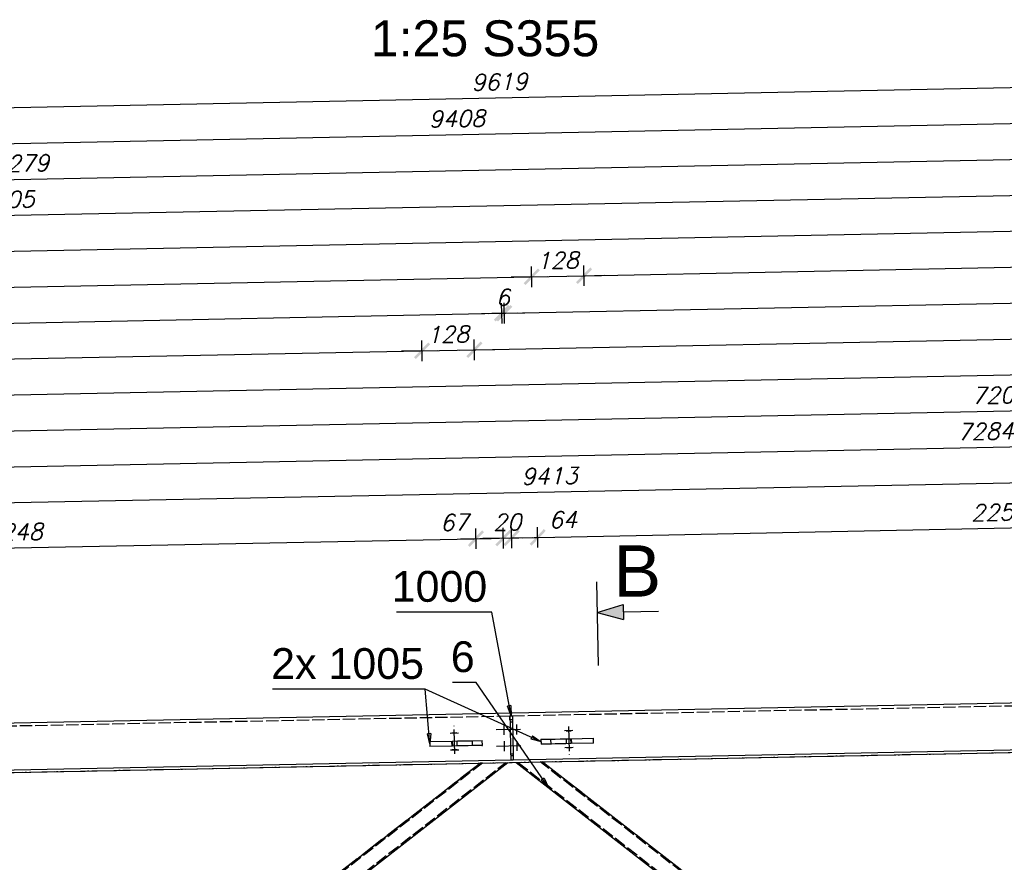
# Model space of a CAD drawing. Header units: millimetres. Extents: x 1814 to 94182, y 11562 to 49454.
# Tile 205 of 256: x 14227 to 14467, y 28844 to 29049. Entities that reach past the tile are written whole.
import ezdxf

# ---------------------------------------------------------------- set-up
doc = ezdxf.new("R2010")
doc.units = ezdxf.units.MM
doc.linetypes.add('ACAD_ISO02W100', pattern=[15, 12, -3])
doc.linetypes.add('ACAD_ISO04W100', pattern=[30, 24, -3, 0, -3])
doc.layers.add('wymiar', color=135, linetype='Continuous', lineweight=9)
doc.styles.add('ARIAL', font='arial.ttf')
doc.styles.add('CutSymbolUp', font='arial.ttf', dxfattribs={"height": 5})
doc.styles.add('WYMIARY', font='simplex.shx', dxfattribs={"oblique": 15})
doc.dimstyles.new('1-25', dxfattribs={"dimscale": 25, "dimtxt": 0.16, "dimasz": 0.2, "dimexe": 0.1, "dimexo": 0.1, "dimgap": 0.075, "dimtad": 1, "dimdec": 0, "dimlfac": 10, "dimrnd": 0.01, "dimzin": 9, "dimtxsty": 'WYMIARY', "dimblk": 'ARCHTICK', "dimcen": 0.2, "dimdle": 0.15, "dimadec": 1, "dimazin": 1, "dimtfac": 1, "dimtdec": 0, "dimtix": 1, "dimtmove": 2, "dimatfit": 3, "dimldrblk": 'ARCHTICK', "dimfxl": 0, "dimarcsym": 0})

# ---------------------------------------------------------------- blocks, each defined once
blk = doc.blocks.new('sectionup')
blk.add_hatch(color=256).paths.add_polyline_path([(-2.545, 0.728), (-2.545, -0.728), (0, 0)])
at = {"color": 7, "linetype": 'Continuous'}
for p, q in [((0, 3), (0, -5.151)), ((-6, 0), (-2.545, 0))]:
    blk.add_line(p, q, dxfattribs=at)
for p, q in [((0, 0), (-2.545, 0.728)), ((-2.545, 0.728), (-2.545, -0.728)), ((0, 0), (-2.545, -0.728))]:
    blk.add_line(p, q)
blk = doc.blocks.new('_ARCHTICK')
at = {"color": 0, "linetype": 'ByBlock', "lineweight": -2}
blk.add_solid([(0.398, 0.309), (0.309, 0.398), (-0.309, -0.398), (-0.398, -0.309)], dxfattribs=at)
blk = doc.blocks.new('*D623')
at = {"layer": 'Defpoints', "color": 0}
for p in [(14324.83, 28968.47), (14326.76, 28872.07), (13865.91, 28870.55)]:
    blk.add_point(p, dxfattribs=at)
at = {"layer": 'wymiar', "color": 0, "lineweight": -2}
for p, q in [((14324.88, 28965.97), (14324.78, 28970.97)), ((13860.39, 28959.18), (14328.58, 28968.55)), ((13864.19, 28956.76), (13864.09, 28961.76))]:
    blk.add_line(p, q, dxfattribs=at)
at = {"layer": 'wymiar', "color": 0, "lineweight": -2, "xscale": 5, "yscale": 5, "zscale": 5}
for p, rotation in [((14324.83, 28968.47), 1.146122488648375), ((13864.14, 28959.26), 181.1461224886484)]:
    blk.add_blockref('_ARCHTICK', p, dxfattribs=dict(at, rotation=rotation))
at = {"layer": 'wymiar', "color": 0, "insert": (14094.41, 28967.74), "char_height": 4, "attachment_point": 5, "rotation": 1.1461, "style": 'WYMIARY'}
blk.add_mtext('4608', dxfattribs=at)
blk = doc.blocks.new('*D624')
at = {"layer": 'Defpoints', "color": 0}
for p in [(14344.28, 28977.62), (14346.35, 28874.16), (13865.91, 28870.55)]:
    blk.add_point(p, dxfattribs=at)
at = {"layer": 'wymiar', "color": 0, "lineweight": -2}
for p, q in [((14344.33, 28975.12), (14344.23, 28980.11)), ((13860.21, 28967.93), (14348.03, 28977.69)), ((13864.01, 28965.51), (13863.91, 28970.51))]:
    blk.add_line(p, q, dxfattribs=at)
at = {"layer": 'wymiar', "color": 0, "lineweight": -2, "xscale": 5, "yscale": 5, "zscale": 5}
for p, rotation in [((14344.28, 28977.62), 1.146122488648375), ((13863.96, 28968.01), 181.1461224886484)]:
    blk.add_blockref('_ARCHTICK', p, dxfattribs=dict(at, rotation=rotation))
at = {"layer": 'wymiar', "color": 0, "insert": (14104.05, 28976.68), "char_height": 4, "attachment_point": 5, "rotation": 1.1461, "style": 'WYMIARY'}
blk.add_mtext('4804', dxfattribs=at)
blk = doc.blocks.new('*D625')
at = {"layer": 'Defpoints', "color": 0}
for p in [(14351.56, 28986.51), (14353.84, 28872.61), (13865.91, 28870.55)]:
    blk.add_point(p, dxfattribs=at)
at = {"layer": 'wymiar', "color": 0, "lineweight": -2}
for p, q in [((14351.61, 28984.01), (14351.51, 28989.01)), ((13860.04, 28976.68), (14355.31, 28986.59)), ((13863.84, 28974.25), (13863.74, 28979.25))]:
    blk.add_line(p, q, dxfattribs=at)
at = {"layer": 'wymiar', "color": 0, "lineweight": -2, "xscale": 5, "yscale": 5, "zscale": 5}
for p, rotation in [((14351.56, 28986.51), 1.146122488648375), ((13863.79, 28976.75), 181.1461224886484)]:
    blk.add_blockref('_ARCHTICK', p, dxfattribs=dict(at, rotation=rotation))
at = {"layer": 'wymiar', "color": 0, "insert": (14107.6, 28985.51), "char_height": 4, "attachment_point": 5, "rotation": 1.1461, "style": 'WYMIARY'}
blk.add_mtext('4879', dxfattribs=at)
blk = doc.blocks.new('*D626')
at = {"layer": 'Defpoints', "color": 0}
for p in [(14564.31, 28999.52), (14566.76, 28876.87), (13865.91, 28870.55)]:
    blk.add_point(p, dxfattribs=at)
at = {"layer": 'wymiar', "color": 0, "lineweight": -2}
for p, q in [((14564.36, 28997.02), (14564.26, 29002.02)), ((13859.86, 28985.43), (14568.06, 28999.6)), ((13863.66, 28983), (13863.56, 28988))]:
    blk.add_line(p, q, dxfattribs=at)
at = {"layer": 'wymiar', "color": 0, "lineweight": -2, "xscale": 5, "yscale": 5, "zscale": 5}
for p, rotation in [((14564.31, 28999.52), 1.146122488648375), ((13863.61, 28985.5), 181.1461224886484)]:
    blk.add_blockref('_ARCHTICK', p, dxfattribs=dict(at, rotation=rotation))
at = {"layer": 'wymiar', "color": 0, "insert": (14213.88, 28996.39), "char_height": 4, "attachment_point": 5, "rotation": 1.1461, "style": 'WYMIARY'}
blk.add_mtext('7008', dxfattribs=at)
blk = doc.blocks.new('*D627')
at = {"layer": 'Defpoints', "color": 0}
for p in [(14583.76, 29008.66), (14586.35, 28878.97), (13865.91, 28870.55)]:
    blk.add_point(p, dxfattribs=at)
at = {"layer": 'wymiar', "color": 0, "lineweight": -2}
for p, q in [((14583.81, 29006.16), (14583.71, 29011.16)), ((13859.69, 28994.18), (14587.51, 29008.74)), ((13863.49, 28991.75), (13863.39, 28996.75))]:
    blk.add_line(p, q, dxfattribs=at)
at = {"layer": 'wymiar', "color": 0, "lineweight": -2, "xscale": 5, "yscale": 5, "zscale": 5}
for p, rotation in [((14583.76, 29008.66), 1.146122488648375), ((13863.44, 28994.25), 181.1461224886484)]:
    blk.add_blockref('_ARCHTICK', p, dxfattribs=dict(at, rotation=rotation))
at = {"layer": 'wymiar', "color": 0, "insert": (14223.52, 29005.33), "char_height": 4, "attachment_point": 5, "rotation": 1.1461, "style": 'WYMIARY'}
blk.add_mtext('7205', dxfattribs=at)
blk = doc.blocks.new('*D628')
at = {"layer": 'Defpoints', "color": 0}
for p in [(14591.04, 29017.56), (14593.84, 28877.42), (13865.91, 28870.55)]:
    blk.add_point(p, dxfattribs=at)
at = {"layer": 'wymiar', "color": 0, "lineweight": -2}
for p, q in [((14591.09, 29015.06), (14590.99, 29020.06)), ((13859.51, 29002.92), (14594.79, 29017.63)), ((13863.31, 29000.5), (13863.21, 29005.5))]:
    blk.add_line(p, q, dxfattribs=at)
at = {"layer": 'wymiar', "color": 0, "lineweight": -2, "xscale": 5, "yscale": 5, "zscale": 5}
for p, rotation in [((14591.04, 29017.56), 1.146122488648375), ((13863.26, 29003), 181.1461224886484)]:
    blk.add_blockref('_ARCHTICK', p, dxfattribs=dict(at, rotation=rotation))
at = {"layer": 'wymiar', "color": 0, "insert": (14227.07, 29014.15), "char_height": 4, "attachment_point": 5, "rotation": 1.1461, "style": 'WYMIARY'}
blk.add_mtext('7279', dxfattribs=at)
blk = doc.blocks.new('*D629')
at = {"layer": 'Defpoints', "color": 0}
for p in [(14803.74, 29030.57), (14806.72, 28881.67), (13865.91, 28870.55)]:
    blk.add_point(p, dxfattribs=at)
at = {"layer": 'wymiar', "color": 0, "lineweight": -2}
for p, q in [((14803.79, 29028.07), (14803.69, 29033.07)), ((13859.34, 29011.67), (14807.49, 29030.64)), ((13863.14, 29009.25), (13863.04, 29014.25))]:
    blk.add_line(p, q, dxfattribs=at)
at = {"layer": 'wymiar', "color": 0, "lineweight": -2, "xscale": 5, "yscale": 5, "zscale": 5}
for p, rotation in [((14803.74, 29030.57), 1.146122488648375), ((13863.09, 29011.75), 181.1461224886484)]:
    blk.add_blockref('_ARCHTICK', p, dxfattribs=dict(at, rotation=rotation))
at = {"layer": 'wymiar', "color": 0, "insert": (14333.33, 29025.03), "char_height": 4, "attachment_point": 5, "rotation": 1.1461, "style": 'WYMIARY'}
blk.add_mtext('9408', dxfattribs=at)
blk = doc.blocks.new('*D630')
at = {"layer": 'Defpoints', "color": 0}
for p in [(14824.61, 29039.74), (14827.61, 28889.79), (13865.91, 28870.55)]:
    blk.add_point(p, dxfattribs=at)
at = {"layer": 'wymiar', "color": 0, "lineweight": -2}
for p, q in [((14824.66, 29037.24), (14824.56, 29042.23)), ((13859.16, 29020.42), (14828.36, 29039.81)), ((13862.96, 29018), (13862.86, 29022.99))]:
    blk.add_line(p, q, dxfattribs=at)
at = {"layer": 'wymiar', "color": 0, "lineweight": -2, "xscale": 5, "yscale": 5, "zscale": 5}
for p, rotation in [((14824.61, 29039.74), 1.146122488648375), ((13862.91, 29020.5), 181.1461224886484)]:
    blk.add_blockref('_ARCHTICK', p, dxfattribs=dict(at, rotation=rotation))
at = {"layer": 'wymiar', "color": 0, "insert": (14343.68, 29033.99), "char_height": 4, "attachment_point": 5, "rotation": 1.1461, "style": 'WYMIARY'}
blk.add_mtext('9619', dxfattribs=at)
blk = doc.blocks.new('*D632')
at = {"layer": 'Defpoints', "color": 0}
for p in [(14826.54, 28943.5), (14827.61, 28889.79), (13886.61, 28863.27)]:
    blk.add_point(p, dxfattribs=at)
at = {"layer": 'wymiar', "color": 0, "lineweight": -2}
for p, q in [((14826.59, 28941), (14826.49, 28946)), ((13881.63, 28924.6), (14830.29, 28943.58)), ((13885.43, 28922.18), (13885.33, 28927.17))]:
    blk.add_line(p, q, dxfattribs=at)
at = {"layer": 'wymiar', "color": 0, "lineweight": -2, "xscale": 5, "yscale": 5, "zscale": 5}
for p, rotation in [((14826.54, 28943.5), 1.146122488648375), ((13885.38, 28924.68), 181.1461224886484)]:
    blk.add_blockref('_ARCHTICK', p, dxfattribs=dict(at, rotation=rotation))
at = {"layer": 'wymiar', "color": 0, "insert": (14355.88, 28937.96), "char_height": 4, "attachment_point": 5, "rotation": 1.1461, "style": 'WYMIARY'}
blk.add_mtext('9413', dxfattribs=at)
blk = doc.blocks.new('*D634')
at = {"layer": 'Defpoints', "color": 0}
for p in [(14826.36, 28952.25), (14827.61, 28889.79), (14099.51, 28868.73)]:
    blk.add_point(p, dxfattribs=at)
at = {"layer": 'wymiar', "color": 0, "lineweight": -2}
for p, q in [((14826.41, 28949.75), (14826.31, 28954.75)), ((14094.38, 28937.61), (14830.11, 28952.33)), ((14098.18, 28935.18), (14098.08, 28940.18))]:
    blk.add_line(p, q, dxfattribs=at)
at = {"layer": 'wymiar', "color": 0, "lineweight": -2, "xscale": 5, "yscale": 5, "zscale": 5}
for p, rotation in [((14826.36, 28952.25), 1.146122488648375), ((14098.13, 28937.68), 181.1461224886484)]:
    blk.add_blockref('_ARCHTICK', p, dxfattribs=dict(at, rotation=rotation))
at = {"layer": 'wymiar', "color": 0, "insert": (14462.17, 28948.84), "char_height": 4, "attachment_point": 5, "rotation": 1.1461, "style": 'WYMIARY'}
blk.add_mtext('7284', dxfattribs=at)
blk = doc.blocks.new('*D636')
at = {"layer": 'Defpoints', "color": 0}
for p in [(14826.19, 28961), (14827.61, 28889.79), (14106.95, 28869.38)]:
    blk.add_point(p, dxfattribs=at)
at = {"layer": 'wymiar', "color": 0, "lineweight": -2}
for p, q in [((14826.24, 28958.5), (14826.14, 28963.5)), ((14101.66, 28946.51), (14829.94, 28961.08)), ((14105.46, 28944.08), (14105.36, 28949.08))]:
    blk.add_line(p, q, dxfattribs=at)
at = {"layer": 'wymiar', "color": 0, "lineweight": -2, "xscale": 5, "yscale": 5, "zscale": 5}
for p, rotation in [((14826.19, 28961), 1.146122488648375), ((14105.41, 28946.58), 181.1461224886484)]:
    blk.add_blockref('_ARCHTICK', p, dxfattribs=dict(at, rotation=rotation))
at = {"layer": 'wymiar', "color": 0, "insert": (14465.72, 28957.67), "char_height": 4, "attachment_point": 5, "rotation": 1.1461, "style": 'WYMIARY'}
blk.add_mtext('7209', dxfattribs=at)
blk = doc.blocks.new('*D638')
at = {"layer": 'Defpoints', "color": 0}
for p in [(14826.01, 28969.75), (14827.61, 28889.79), (14126.59, 28869.27)]:
    blk.add_point(p, dxfattribs=at)
at = {"layer": 'wymiar', "color": 0, "lineweight": -2}
for p, q in [((14826.06, 28967.25), (14825.96, 28972.25)), ((14121.11, 28955.65), (14829.76, 28969.82)), ((14124.91, 28953.22), (14124.81, 28958.22))]:
    blk.add_line(p, q, dxfattribs=at)
at = {"layer": 'wymiar', "color": 0, "lineweight": -2, "xscale": 5, "yscale": 5, "zscale": 5}
for p, rotation in [((14826.01, 28969.75), 1.146122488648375), ((14124.86, 28955.72), 181.1461224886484)]:
    blk.add_blockref('_ARCHTICK', p, dxfattribs=dict(at, rotation=rotation))
at = {"layer": 'wymiar', "color": 0, "insert": (14475.36, 28966.61), "char_height": 4, "attachment_point": 5, "rotation": 1.1461, "style": 'WYMIARY'}
blk.add_mtext('7013', dxfattribs=at)
blk = doc.blocks.new('*D639')
at = {"layer": 'Defpoints', "color": 0}
for p in [(14337.6, 28968.73), (14326.76, 28872.07), (14339.51, 28873.53)]:
    blk.add_point(p, dxfattribs=at)
at = {"layer": 'wymiar', "color": 0, "lineweight": -2}
for p, q in [((14324.88, 28965.97), (14324.78, 28970.97)), ((14337.65, 28966.23), (14337.55, 28971.23)), ((14324.83, 28968.47), (14319.84, 28968.37)), ((14324.83, 28968.47), (14337.6, 28968.73)), ((14337.6, 28968.73), (14342.6, 28968.83))]:
    blk.add_line(p, q, dxfattribs=at)
at = {"layer": 'wymiar', "color": 0, "lineweight": -2, "xscale": 5, "yscale": 5, "zscale": 5}
for p, rotation in [((14324.83, 28968.47), 1.146122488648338), ((14337.6, 28968.73), 181.1461224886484)]:
    blk.add_blockref('_ARCHTICK', p, dxfattribs=dict(at, rotation=rotation))
at = {"layer": 'wymiar', "color": 0, "insert": (14331.14, 28972.48), "char_height": 4, "attachment_point": 5, "rotation": 1.1461, "style": 'WYMIARY'}
blk.add_mtext('128', dxfattribs=at)
blk = doc.blocks.new('*D640')
at = {"layer": 'Defpoints', "color": 0}
for p in [(14825.84, 28978.5), (14827.61, 28889.79), (14339.51, 28873.53)]:
    blk.add_point(p, dxfattribs=at)
at = {"layer": 'wymiar', "color": 0, "lineweight": -2}
for p, q in [((14825.89, 28976), (14825.79, 28981)), ((14333.85, 28968.65), (14829.59, 28978.57)), ((14337.65, 28966.23), (14337.55, 28971.23))]:
    blk.add_line(p, q, dxfattribs=at)
at = {"layer": 'wymiar', "color": 0, "lineweight": -2, "xscale": 5, "yscale": 5, "zscale": 5}
for p, rotation in [((14825.84, 28978.5), 1.146122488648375), ((14337.6, 28968.73), 181.1461224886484)]:
    blk.add_blockref('_ARCHTICK', p, dxfattribs=dict(at, rotation=rotation))
at = {"layer": 'wymiar', "color": 0, "insert": (14581.64, 28977.49), "char_height": 4, "attachment_point": 5, "rotation": 1.1461, "style": 'WYMIARY'}
blk.add_mtext('4883', dxfattribs=at)
blk = doc.blocks.new('*D641')
at = {"layer": 'Defpoints', "color": 0}
for p in [(14344.88, 28977.63), (14346.88, 28878.05), (14346.35, 28874.16)]:
    blk.add_point(p, dxfattribs=at)
at = {"layer": 'wymiar', "color": 0, "lineweight": -2}
for p, q in [((14344.33, 28975.12), (14344.23, 28980.11)), ((14344.93, 28975.13), (14344.83, 28980.13)), ((14344.28, 28977.62), (14339.29, 28977.52)), ((14344.28, 28977.62), (14344.88, 28977.63)), ((14344.88, 28977.63), (14349.88, 28977.73))]:
    blk.add_line(p, q, dxfattribs=at)
at = {"layer": 'wymiar', "color": 0, "lineweight": -2, "xscale": 5, "yscale": 5, "zscale": 5}
for p, rotation in [((14344.28, 28977.62), 1.146122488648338), ((14344.88, 28977.63), 181.1461224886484)]:
    blk.add_blockref('_ARCHTICK', p, dxfattribs=dict(at, rotation=rotation))
at = {"layer": 'wymiar', "color": 0, "insert": (14344.51, 28981.5), "char_height": 4, "attachment_point": 5, "rotation": 1.1461, "style": 'WYMIARY'}
blk.add_mtext('6', dxfattribs=at)
blk = doc.blocks.new('*D642')
at = {"layer": 'Defpoints', "color": 0}
for p in [(14825.66, 28987.25), (14827.61, 28889.79), (14346.88, 28878.05)]:
    blk.add_point(p, dxfattribs=at)
at = {"layer": 'wymiar', "color": 0, "lineweight": -2}
for p, q in [((14825.71, 28984.75), (14825.61, 28989.75)), ((14341.13, 28977.55), (14829.41, 28987.32)), ((14344.93, 28975.13), (14344.83, 28980.13))]:
    blk.add_line(p, q, dxfattribs=at)
at = {"layer": 'wymiar', "color": 0, "lineweight": -2, "xscale": 5, "yscale": 5, "zscale": 5}
for p, rotation in [((14825.66, 28987.25), 1.146122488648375), ((14344.88, 28977.63), 181.1461224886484)]:
    blk.add_blockref('_ARCHTICK', p, dxfattribs=dict(at, rotation=rotation))
at = {"layer": 'wymiar', "color": 0, "insert": (14585.2, 28986.31), "char_height": 4, "attachment_point": 5, "rotation": 1.1461, "style": 'WYMIARY'}
blk.add_mtext('4809', dxfattribs=at)
blk = doc.blocks.new('*D643')
at = {"layer": 'Defpoints', "color": 0}
for p in [(14364.33, 28986.77), (14353.84, 28872.61), (14366.59, 28874.07)]:
    blk.add_point(p, dxfattribs=at)
at = {"layer": 'wymiar', "color": 0, "lineweight": -2}
for p, q in [((14351.61, 28984.01), (14351.51, 28989.01)), ((14364.38, 28984.27), (14364.28, 28989.27)), ((14351.56, 28986.51), (14346.57, 28986.41)), ((14351.56, 28986.51), (14364.33, 28986.77)), ((14364.33, 28986.77), (14369.33, 28986.87))]:
    blk.add_line(p, q, dxfattribs=at)
at = {"layer": 'wymiar', "color": 0, "lineweight": -2, "xscale": 5, "yscale": 5, "zscale": 5}
for p, rotation in [((14351.56, 28986.51), 1.146122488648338), ((14364.33, 28986.77), 181.1461224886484)]:
    blk.add_blockref('_ARCHTICK', p, dxfattribs=dict(at, rotation=rotation))
at = {"layer": 'wymiar', "color": 0, "insert": (14357.87, 28990.51), "char_height": 4, "attachment_point": 5, "rotation": 1.1461, "style": 'WYMIARY'}
blk.add_mtext('128', dxfattribs=at)
blk = doc.blocks.new('*D644')
at = {"layer": 'Defpoints', "color": 0}
for p in [(14825.49, 28995.99), (14827.61, 28889.79), (14366.59, 28874.07)]:
    blk.add_point(p, dxfattribs=at)
at = {"layer": 'wymiar', "color": 0, "lineweight": -2}
for p, q in [((14825.54, 28993.49), (14825.44, 28998.49)), ((14360.58, 28986.69), (14829.24, 28996.07)), ((14364.38, 28984.27), (14364.28, 28989.27))]:
    blk.add_line(p, q, dxfattribs=at)
at = {"layer": 'wymiar', "color": 0, "lineweight": -2, "xscale": 5, "yscale": 5, "zscale": 5}
for p, rotation in [((14825.49, 28995.99), 1.146122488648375), ((14364.33, 28986.77), 181.1461224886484)]:
    blk.add_blockref('_ARCHTICK', p, dxfattribs=dict(at, rotation=rotation))
at = {"layer": 'wymiar', "color": 0, "insert": (14594.83, 28995.26), "char_height": 4, "attachment_point": 5, "rotation": 1.1461, "style": 'WYMIARY'}
blk.add_mtext('4612', dxfattribs=at)
blk = doc.blocks.new('*D1117')
at = {"layer": 'Defpoints', "color": 0}
for p in [(14337.97, 28922.71), (14339.38, 28852.25), (14114.63, 28847.75)]:
    blk.add_point(p, dxfattribs=at)
at = {"layer": 'wymiar', "color": 0, "lineweight": -2}
for p, q in [((14338.02, 28920.21), (14337.92, 28925.21)), ((14109.47, 28918.14), (14341.72, 28922.78)), ((14113.27, 28915.71), (14113.17, 28920.71))]:
    blk.add_line(p, q, dxfattribs=at)
at = {"layer": 'wymiar', "color": 0, "lineweight": -2, "xscale": 5, "yscale": 5, "zscale": 5}
for p, rotation in [((14337.97, 28922.71), 1.146119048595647), ((14113.22, 28918.21), 181.1461190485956)]:
    blk.add_blockref('_ARCHTICK', p, dxfattribs=dict(at, rotation=rotation))
at = {"layer": 'wymiar', "color": 0, "insert": (14225.51, 28924.33), "char_height": 4, "attachment_point": 5, "rotation": 1.1461, "style": 'WYMIARY'}
blk.add_mtext('2248', dxfattribs=at)
blk = doc.blocks.new('*D1118')
at = {"layer": 'Defpoints', "color": 0}
for p in [(14344.66, 28922.84), (14339.38, 28852.25), (14346.07, 28852.38)]:
    blk.add_point(p, dxfattribs=at)
at = {"layer": 'wymiar', "color": 0, "lineweight": -2}
for p, q in [((14338.02, 28920.21), (14337.92, 28925.21)), ((14344.71, 28920.34), (14344.61, 28925.34)), ((14334.22, 28922.63), (14348.41, 28922.92))]:
    blk.add_line(p, q, dxfattribs=at)
at = {"layer": 'wymiar', "color": 0, "lineweight": -2, "xscale": 5, "yscale": 5, "zscale": 5}
for p, rotation in [((14344.66, 28922.84), 1.146119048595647), ((14337.97, 28922.71), 181.1461190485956)]:
    blk.add_blockref('_ARCHTICK', p, dxfattribs=dict(at, rotation=rotation))
at = {"layer": 'wymiar', "color": 0, "insert": (14332.7, 28926.65), "char_height": 4, "attachment_point": 5, "rotation": 1.1461, "style": 'WYMIARY'}
blk.add_mtext('67', dxfattribs=at)
blk = doc.blocks.new('*D1131')
at = {"layer": 'Defpoints', "color": 0}
for p in [(14346.66, 28922.88), (14346.07, 28852.38), (14348.07, 28852.42)]:
    blk.add_point(p, dxfattribs=at)
at = {"layer": 'wymiar', "color": 0, "lineweight": -2}
for p, q in [((14344.71, 28920.34), (14344.61, 28925.34)), ((14346.71, 28920.38), (14346.61, 28925.38)), ((14344.66, 28922.84), (14339.66, 28922.74)), ((14344.66, 28922.84), (14346.66, 28922.88)), ((14346.66, 28922.88), (14351.66, 28922.98))]:
    blk.add_line(p, q, dxfattribs=at)
at = {"layer": 'wymiar', "color": 0, "lineweight": -2, "xscale": 5, "yscale": 5, "zscale": 5}
for p, rotation in [((14344.66, 28922.84), 1.146119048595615), ((14346.66, 28922.88), 181.1461190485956)]:
    blk.add_blockref('_ARCHTICK', p, dxfattribs=dict(at, rotation=rotation))
at = {"layer": 'wymiar', "color": 0, "insert": (14345.58, 28926.73), "char_height": 4, "attachment_point": 5, "rotation": 1.1461, "style": 'WYMIARY'}
blk.add_mtext('20', dxfattribs=at)
blk = doc.blocks.new('*D1132')
at = {"layer": 'Defpoints', "color": 0}
for p in [(14353.02, 28923.01), (14348.07, 28852.42), (14354.43, 28852.55)]:
    blk.add_point(p, dxfattribs=at)
at = {"layer": 'wymiar', "color": 0, "lineweight": -2}
for p, q in [((14346.71, 28920.38), (14346.61, 28925.38)), ((14353.07, 28920.51), (14352.97, 28925.51)), ((14342.91, 28922.81), (14356.77, 28923.08))]:
    blk.add_line(p, q, dxfattribs=at)
at = {"layer": 'wymiar', "color": 0, "lineweight": -2, "xscale": 5, "yscale": 5, "zscale": 5}
for p, rotation in [((14346.66, 28922.88), 181.1461190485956), ((14353.02, 28923.01), 1.146119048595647)]:
    blk.add_blockref('_ARCHTICK', p, dxfattribs=dict(at, rotation=rotation))
at = {"layer": 'wymiar', "color": 0, "insert": (14359.16, 28927.32), "char_height": 4, "attachment_point": 5, "rotation": 1.1461, "style": 'WYMIARY'}
blk.add_mtext('64', dxfattribs=at)
blk = doc.blocks.new('*D1133')
at = {"layer": 'Defpoints', "color": 0}
for p in [(14578.17, 28927.51), (14579.58, 28857.05), (14354.43, 28852.55)]:
    blk.add_point(p, dxfattribs=at)
at = {"layer": 'wymiar', "color": 0, "lineweight": -2}
for p, q in [((14578.22, 28925.01), (14578.12, 28930.01)), ((14349.27, 28922.93), (14581.92, 28927.59)), ((14353.07, 28920.51), (14352.97, 28925.51))]:
    blk.add_line(p, q, dxfattribs=at)
at = {"layer": 'wymiar', "color": 0, "lineweight": -2, "xscale": 5, "yscale": 5, "zscale": 5}
for p, rotation in [((14578.17, 28927.51), 1.146119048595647), ((14353.02, 28923.01), 181.1461190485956)]:
    blk.add_blockref('_ARCHTICK', p, dxfattribs=dict(at, rotation=rotation))
at = {"layer": 'wymiar', "color": 0, "insert": (14465.51, 28929.13), "char_height": 4, "attachment_point": 5, "rotation": 1.1461, "style": 'WYMIARY'}
blk.add_mtext('2252', dxfattribs=at)

msp = doc.modelspace()

# ---------------------------------------------------------------- linework, layer by layer
at = {"color": 145, "linetype": 'Continuous', "ltscale": 0.25}
for p, q in [((14827.611, 28889.794), (13865.911, 28870.554)), ((14346.246, 28879.534), (14346.846, 28879.546)), ((14346.246, 28879.534), (14346.249, 28879.419)), ((14346.249, 28879.419), (14346.255, 28879.094)), ((14346.846, 28879.546), (14346.849, 28879.431)), ((14346.849, 28879.431), (14346.855, 28879.106)), ((13865.911, 28858.552), (14827.611, 28877.792)), ((14346.255, 28879.094), (14346.265, 28878.608)), ((14346.265, 28878.608), (14346.276, 28878.034)), ((14346.276, 28878.034), (14346.876, 28878.046)), ((14346.276, 28878.034), (14346.431, 28870.295)), ((14346.855, 28879.106), (14346.865, 28878.62)), ((14346.865, 28878.62), (14346.876, 28878.046)), ((14346.876, 28878.046), (14347.031, 28870.307)), ((14326.739, 28873.272), (14332.2, 28873.381)), ((14326.739, 28873.272), (14326.763, 28872.072)), ((14332.224, 28872.182), (14326.763, 28872.072)), ((14332.2, 28873.381), (14333.489, 28873.407)), ((14332.2, 28873.381), (14332.224, 28872.182)), ((14333.513, 28872.207), (14332.224, 28872.182)), ((14333.489, 28873.407), (14334.852, 28873.434)), ((14334.876, 28872.235), (14333.513, 28872.207)), ((14334.852, 28873.434), (14336.082, 28873.459)), ((14336.106, 28872.259), (14334.876, 28872.235)), ((14336.082, 28873.459), (14336.992, 28873.477)), ((14337.016, 28872.277), (14336.106, 28872.259)), ((14336.992, 28873.477), (14337.068, 28873.479)), ((14337.092, 28872.279), (14337.016, 28872.277)), ((14337.068, 28873.479), (14339.508, 28873.528)), ((14337.068, 28873.479), (14337.092, 28872.279)), ((14339.381, 28872.325), (14337.092, 28872.279)), ((14339.381, 28872.325), (14339.532, 28872.328)), ((14339.532, 28872.328), (14339.508, 28873.528)), ((14347.061, 28868.808), (14586.461, 28873.597)), ((14353.82, 28873.814), (14356.26, 28873.863)), ((14353.82, 28873.814), (14353.844, 28872.614)), ((14356.284, 28872.663), (14353.844, 28872.614)), ((14356.26, 28873.863), (14356.335, 28873.864)), ((14356.284, 28872.663), (14356.26, 28873.863)), ((14356.359, 28872.664), (14356.284, 28872.663)), ((14356.335, 28873.864), (14357.245, 28873.882)), ((14357.269, 28872.683), (14356.359, 28872.664)), ((14357.245, 28873.882), (14358.476, 28873.907)), ((14358.5, 28872.707), (14357.269, 28872.683)), ((14358.476, 28873.907), (14359.839, 28873.934)), ((14359.863, 28872.735), (14358.5, 28872.707)), ((14359.839, 28873.934), (14361.128, 28873.96)), ((14361.152, 28872.76), (14359.863, 28872.735)), ((14361.128, 28873.96), (14366.588, 28874.069)), ((14361.152, 28872.76), (14361.128, 28873.96)), ((14366.612, 28872.87), (14361.152, 28872.76)), ((14366.612, 28872.87), (14366.588, 28874.069)), ((14346.431, 28870.295), (14347.031, 28870.307)), ((14346.431, 28870.295), (14346.443, 28869.722)), ((14346.443, 28869.722), (14346.452, 28869.235)), ((14347.031, 28870.307), (14347.043, 28869.734)), ((14347.043, 28869.734), (14347.052, 28869.247)), ((14107.061, 28864.006), (14346.761, 28868.802)), ((14339.061, 28868.017), (14227.761, 28781.522)), ((14234.28, 28781.522), (14345.752, 28868.151)), ((14346.452, 28869.235), (14346.459, 28868.91)), ((14346.459, 28868.91), (14346.461, 28868.796)), ((14346.461, 28868.796), (14347.061, 28868.808)), ((14347.052, 28869.247), (14347.059, 28868.922)), ((14347.059, 28868.922), (14347.061, 28868.808)), ((14347.758, 28868.191), (14459.244, 28781.522)), ((14465.761, 28781.522), (14354.111, 28868.319))]:
    msp.add_line(p, q, dxfattribs=at)
at = {"color": 7}
msp.add_line((14353.832, 28873.214), (14325.636, 28886.028), dxfattribs=at)
at = {"color": 84, "linetype": 'ACAD_ISO02W100', "ltscale": 0.25}
for p, q in [((14346.846, 28879.546), (14586.246, 28884.335)), ((14106.846, 28874.744), (14346.246, 28879.534)), ((14346.266, 28878.534), (14346.246, 28879.534)), ((14346.866, 28878.546), (14346.266, 28878.534)), ((14332.047, 28873.378), (14332.071, 28872.179)), ((14333.426, 28872.206), (14333.402, 28873.405)), ((14339.532, 28872.328), (14339.381, 28872.325)), ((14359.925, 28873.936), (14359.949, 28872.736)), ((14361.305, 28872.763), (14361.281, 28873.963)), ((14347.041, 28869.808), (14346.441, 28869.796)), ((14339.563, 28868.027), (14228.25, 28781.522)), ((14233.791, 28781.522), (14345.25, 28868.141)), ((14339.563, 28868.027), (14339.061, 28868.017)), ((14346.761, 28868.802), (14347.061, 28868.808)), ((14348.234, 28868.201), (14459.733, 28781.522)), ((14465.272, 28781.522), (14353.635, 28868.309))]:
    msp.add_line(p, q, dxfattribs=at)
at = {"color": 0, "linetype": 'ByBlock', "lineweight": -2}
for p, q in [((14346.502, 28882.074, -1153.256), (14345.683, 28881.922, -1153.256)), ((14346.546, 28879.54, -1153.256), (14345.683, 28881.922, -1153.256)), ((14346.502, 28882.074, -1153.256), (14346.546, 28879.54, -1153.256)), ((14326.958, 28875.198, -1150.913), (14326.128, 28875.129, -1150.913)), ((14326.751, 28872.672, -1150.913), (14326.128, 28875.129, -1150.913)), ((14326.958, 28875.198, -1150.913), (14326.751, 28872.672, -1150.913)), ((14351.728, 28874.628, -1150.913), (14351.383, 28873.869, -1150.913)), ((14351.728, 28874.628, -1150.913), (14353.832, 28873.214, -1150.913)), ((14353.832, 28873.214, -1150.913), (14351.383, 28873.869, -1150.913)), ((14354.582, 28864.351, -1159.476), (14353.895, 28863.88, -1159.476)), ((14355.653, 28862.054, -1159.476), (14353.895, 28863.88, -1159.476)), ((14354.582, 28864.351, -1159.476), (14355.653, 28862.054, -1159.476))]:
    msp.add_line(p, q, dxfattribs=at)
at = {"color": 10, "linetype": 'ACAD_ISO04W100', "ltscale": 0.25}
for p, q in [((13864.411, 28858.522), (14829.111, 28877.822)), ((14332.787, 28870.24), (14332.639, 28877.644)), ((14344.738, 28877.333), (14344.786, 28874.933)), ((14347.842, 28877.395), (14347.89, 28874.996)), ((14360.544, 28876.902), (14360.692, 28869.498)), ((14331.652, 28875.323), (14333.719, 28875.365)), ((14333.295, 28875.356), (14332.076, 28875.332)), ((14348.866, 28876.215), (14342.462, 28876.087)), ((14344.762, 28876.133), (14344.762, 28876.133)), ((14347.866, 28876.195), (14347.866, 28876.195)), ((14361.597, 28875.922), (14359.531, 28875.881)), ((14359.954, 28875.89), (14361.174, 28875.914)), ((14348.946, 28872.216), (14342.542, 28872.088)), ((14344.818, 28873.334), (14344.866, 28870.934)), ((14344.842, 28872.134), (14344.842, 28872.134)), ((14347.922, 28873.396), (14347.97, 28870.996)), ((14347.946, 28872.196), (14347.946, 28872.196)), ((14331.734, 28871.219), (14333.801, 28871.26)), ((14333.377, 28871.252), (14332.158, 28871.228)), ((14361.679, 28871.818), (14359.613, 28871.777)), ((14360.036, 28871.785), (14361.256, 28871.81)), ((14339.061, 28868.018), (14227.761, 28781.522)), ((14465.761, 28781.522), (14354.111, 28868.319))]:
    msp.add_line(p, q, dxfattribs=at)
at = {"color": 7}
for points in [[(14346.546, 28879.54), (14341.878, 28904.819), (14318.57, 28904.819)], [(14355.653, 28862.054), (14338.064, 28887.694), (14332.237, 28887.694)], [(14326.751, 28872.672), (14325.636, 28886.028), (14288.351, 28886.028)]]:
    msp.add_lwpolyline(points, dxfattribs=at)

# ---------------------------------------------------------------- block references
at = {"xscale": -2.50000000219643, "yscale": 2.50000000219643, "zscale": 2.50000000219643, "rotation": 1.146119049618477}
msp.add_blockref('sectionup', (14367.511, 28904.687, -1161.476), dxfattribs=at)

# ---------------------------------------------------------------- texts
at = {"color": 30, "style": 'ARIAL'}
msp.add_text('1:25 S355', height=8.75, dxfattribs=at).set_placement((14312.322, 29040.239))
at = {"color": 96, "style": 'CutSymbolUp'}
msp.add_text('B', height=12.5, dxfattribs=at).set_placement((14371.477, 28908.58))
at = {"color": 7, "style": 'ARIAL'}
for s, p in [('1000', (14317.429, 28907.319)), ('2x 1005', (14288.044, 28888.528)), ('6', (14331.843, 28890.194))]:
    msp.add_text(s, height=7.5, dxfattribs=at).set_placement(p)

# ---------------------------------------------------------------- dimensions: what is measured, and where the dimension line sits
at = {"layer": 'wymiar'}
for base, p1, p2, picture, middle in [((14824.611, 29039.735), (13865.911, 28870.554), (14827.611, 28889.794), '*D630', (14343.684, 29033.989)), ((14803.737, 29030.566), (13865.911, 28870.554), (14806.716, 28881.674), '*D629', (14333.335, 29025.03)), ((14591.039, 29017.559), (13865.911, 28870.554), (14593.843, 28877.416), '*D628', (14227.073, 29014.153)), ((14583.759, 29008.661), (13865.911, 28870.554), (14586.354, 28878.966), '*D627', (14223.52, 29005.33)), ((14564.31, 28999.52), (13865.911, 28870.554), (14566.763, 28876.874), '*D626', (14213.883, 28996.385)), ((14825.486, 28995.994), (14366.588, 28874.069), (14827.611, 28889.794), '*D644', (14594.832, 28995.255)), ((14364.334, 28986.768), (14353.844, 28872.614), (14366.588, 28874.069), '*D643', (14357.872, 28990.514)), ((14825.662, 28987.246), (14346.876, 28878.046), (14827.611, 28889.794), '*D642', (14585.195, 28986.311)), ((14351.565, 28986.512), (13865.911, 28870.554), (14353.844, 28872.614), '*D625', (14107.598, 28985.507)), ((14344.884, 28977.627), (14346.354, 28874.165), (14346.876, 28878.046), '*D641', (14344.507, 28981.495)), ((14344.284, 28977.615), (13865.911, 28870.554), (14346.354, 28874.165), '*D624', (14104.045, 28976.685)), ((14825.836, 28978.497), (14339.508, 28873.528), (14827.611, 28889.794), '*D640', (14581.642, 28977.488)), ((14337.603, 28968.73), (14326.763, 28872.072), (14339.508, 28873.528), '*D639', (14331.142, 28972.476)), ((14324.835, 28968.474), (13865.911, 28870.554), (14326.763, 28872.072), '*D623', (14094.408, 28967.74)), ((14826.012, 28969.749), (14126.588, 28869.268), (14827.611, 28889.794), '*D638', (14475.358, 28966.61)), ((14826.187, 28961.001), (14106.954, 28869.375), (14827.611, 28889.794), '*D636', (14465.72, 28957.665)), ((14826.362, 28952.253), (14099.508, 28868.726), (14827.611, 28889.794), '*D634', (14462.168, 28948.842)), ((14826.537, 28943.504), (13886.612, 28863.267), (14827.611, 28889.794), '*D632', (14355.883, 28937.964)), ((14578.167, 28927.512), (14354.427, 28852.546), (14579.577, 28857.051), '*D1133', (14465.514, 28929.134)), ((14346.663, 28922.881), (14346.067, 28852.379), (14348.073, 28852.419), '*D1131', (14345.583, 28926.735)), ((14337.967, 28922.707), (14114.627, 28847.749), (14339.377, 28852.245), '*D1117', (14225.514, 28924.333))]:
    dim = msp.add_linear_dim(base=base, p1=p1, p2=p2, angle=181.14612, dimstyle='1-25', dxfattribs=at)
    dim.commit()
    dim.dimension.update_dxf_attribs({"geometry": picture, "text_midpoint": middle})
for base, p1, p2, picture, middle in [((14353.017, 28923.008), (14348.073, 28852.419), (14354.427, 28852.546), '*D1132', (14359.156, 28927.322)), ((14344.658, 28922.84), (14339.377, 28852.245), (14346.067, 28852.379), '*D1118', (14332.695, 28926.648))]:
    dim = msp.add_linear_dim(base=base, p1=p1, p2=p2, angle=181.14612, dimstyle='1-25', dxfattribs=at)
    dim.commit()
    dim.dimension.update_dxf_attribs({"geometry": picture, "text_midpoint": middle, "dimtype": 160})

doc.saveas('drawing.dxf')
